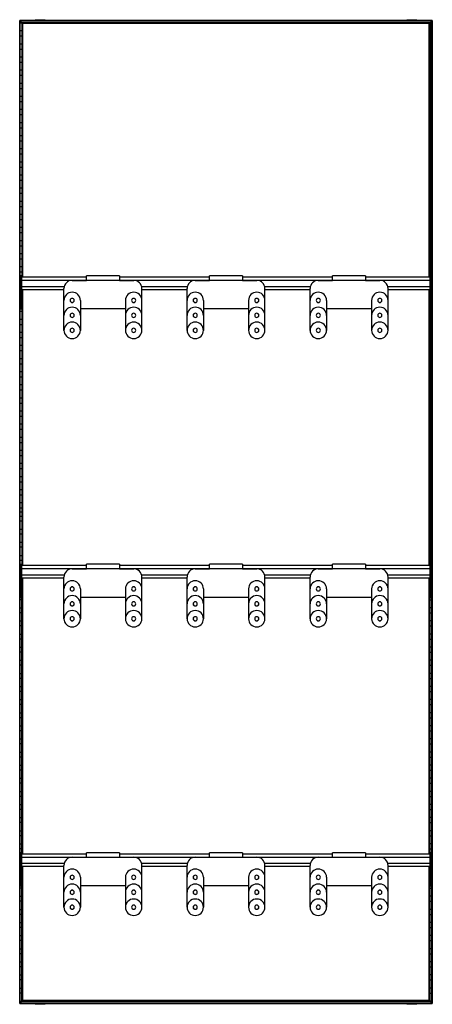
# Model space of a CAD drawing. Header units: millimetres. Extents: x -503 to 503, y -1202 to 1202.
import ezdxf

# ---------------------------------------------------------------- set-up
doc = ezdxf.new("R2010")
doc.units = ezdxf.units.MM

msp = doc.modelspace()

# ---------------------------------------------------------------- linework, layer by layer
at = {"color": 7, "linetype": 'Continuous', "lineweight": 25}
for p, q in [((-465, 1201.6), (-465, 1200)), ((-465, 1201.6), (-440.8, 1201.6)), ((-452.9, 1200), (-452.9, 1201.6)), ((-440.8, 1200), (-440.8, 1201.6)), ((440.8, 1201.6), (440.8, 1200)), ((440.8, 1201.6), (465, 1201.6)), ((452.9, 1200), (452.9, 1201.6)), ((465, 1200), (465, 1201.6)), ((502.9, 1200), (-502.9, 1200)), ((-502.9, 1200), (-502.9, -1200)), ((502.5, 1199.7), (-502.5, 1199.7)), ((-502.5, 1199.7), (-501.7, 1198.8)), ((-502.5, -1199.7), (-502.5, 1199.7)), ((501.7, 1198.8), (-501.7, 1198.8)), ((-501.7, -1198.8), (-501.7, 1198.8)), ((501.4, 1198.5), (-501.4, 1198.5)), ((-497.6, 1194.8), (-501.4, 1198.5)), ((-501.4, -1198.5), (-501.4, 1198.5)), ((-501.4, 1193.8), (-497.6, 1193.8)), ((497.6, 1194.8), (-497.6, 1194.8)), ((-497.6, 1194.8), (-497.6, 573.2)), ((497.3, 1194.4), (-497.3, 1194.4)), ((-497.3, 1194.4), (-496.5, 1193.6)), ((-497.3, 573.2), (-497.3, 1194.4)), ((496.5, 1193.6), (-496.5, 1193.6)), ((-496.5, 1193.6), (-496.5, 573.2)), ((496.1, 1193.2), (-496.1, 1193.2)), ((-495.4, 1192.5), (-496.1, 1193.2)), ((-496.1, 573.2), (-496.1, 1193.2)), ((495.4, 1192.5), (-495.4, 1192.5)), ((-495.4, 573.2), (-495.4, 1192.5)), ((495.4, 1192.5), (496.1, 1193.2)), ((495.4, 573.2), (495.4, 1192.5)), ((496.1, 573.2), (496.1, 1193.2)), ((497.3, 1194.4), (496.5, 1193.6)), ((496.5, 1193.6), (496.5, 573.2)), ((497.3, 573.2), (497.3, 1194.4)), ((497.6, 1194.8), (501.4, 1198.5)), ((497.6, 1194.8), (497.6, 573.2)), ((501.4, 1193.8), (497.6, 1193.8)), ((501.4, -1198.5), (501.4, 1198.5)), ((502.5, 1199.7), (501.7, 1198.8)), ((501.7, -1198.8), (501.7, 1198.8)), ((502.5, 1199.7), (502.5, -1199.7)), ((502.9, 1200), (502.9, -1200)), ((-497.6, 1174.2), (-501.4, 1174.2)), ((-501.4, 1161.8), (-497.6, 1161.8)), ((497.6, 1174.2), (501.4, 1174.2)), ((501.4, 1161.8), (497.6, 1161.8)), ((-497.6, 1142.2), (-501.4, 1142.2)), ((-501.4, 1129.8), (-497.6, 1129.8)), ((497.6, 1142.2), (501.4, 1142.2)), ((501.4, 1129.8), (497.6, 1129.8)), ((-497.6, 1110.2), (-501.4, 1110.2)), ((497.6, 1110.2), (501.4, 1110.2)), ((-501.4, 1097.8), (-497.6, 1097.8)), ((501.4, 1097.8), (497.6, 1097.8)), ((-497.6, 1078.2), (-501.4, 1078.2)), ((-501.4, 1065.8), (-497.6, 1065.8)), ((497.6, 1078.2), (501.4, 1078.2)), ((501.4, 1065.8), (497.6, 1065.8)), ((-497.6, 1046.2), (-501.4, 1046.2)), ((-501.4, 1033.8), (-497.6, 1033.8)), ((497.6, 1046.2), (501.4, 1046.2)), ((501.4, 1033.8), (497.6, 1033.8)), ((-497.6, 1014.2), (-501.4, 1014.2)), ((497.6, 1014.2), (501.4, 1014.2)), ((-501.4, 1001.8), (-497.6, 1001.8)), ((501.4, 1001.8), (497.6, 1001.8)), ((-497.6, 982.2), (-501.4, 982.2)), ((-501.4, 969.8), (-497.6, 969.8)), ((497.6, 982.2), (501.4, 982.2)), ((501.4, 969.8), (497.6, 969.8)), ((-497.6, 950.2), (-501.4, 950.2)), ((-501.4, 937.8), (-497.6, 937.8)), ((497.6, 950.2), (501.4, 950.2)), ((501.4, 937.8), (497.6, 937.8)), ((-497.6, 918.2), (-501.4, 918.2)), ((497.6, 918.2), (501.4, 918.2)), ((-501.4, 905.8), (-497.6, 905.8)), ((501.4, 905.8), (497.6, 905.8)), ((-497.6, 886.2), (-501.4, 886.2)), ((-501.4, 873.8), (-497.6, 873.8)), ((497.6, 886.2), (501.4, 886.2)), ((501.4, 873.8), (497.6, 873.8)), ((-497.6, 854.2), (-501.4, 854.2)), ((-501.4, 841.8), (-497.6, 841.8)), ((497.6, 854.2), (501.4, 854.2)), ((501.4, 841.8), (497.6, 841.8)), ((-497.6, 822.2), (-501.4, 822.2)), ((497.6, 822.2), (501.4, 822.2)), ((-501.4, 809.8), (-497.6, 809.8)), ((501.4, 809.8), (497.6, 809.8)), ((-497.6, 790.2), (-501.4, 790.2)), ((-501.4, 777.8), (-497.6, 777.8)), ((497.6, 790.2), (501.4, 790.2)), ((501.4, 777.8), (497.6, 777.8)), ((-497.6, 758.2), (-501.4, 758.2)), ((-501.4, 745.8), (-497.6, 745.8)), ((497.6, 758.2), (501.4, 758.2)), ((501.4, 745.8), (497.6, 745.8)), ((-497.6, 726.2), (-501.4, 726.2)), ((497.6, 726.2), (501.4, 726.2)), ((-501.4, 713.8), (-497.6, 713.8)), ((501.4, 713.8), (497.6, 713.8)), ((-497.6, 694.2), (-501.4, 694.2)), ((-501.4, 681.8), (-497.6, 681.8)), ((497.6, 694.2), (501.4, 694.2)), ((501.4, 681.8), (497.6, 681.8)), ((-497.6, 662.2), (-501.4, 662.2)), ((-501.4, 649.8), (-497.6, 649.8)), ((497.6, 662.2), (501.4, 662.2)), ((501.4, 649.8), (497.6, 649.8)), ((-497.6, 630.2), (-501.4, 630.2)), ((497.6, 630.2), (501.4, 630.2)), ((-501.4, 617.8), (-497.6, 617.8)), ((501.4, 617.8), (497.6, 617.8)), ((-497.6, 598.2), (-501.4, 598.2)), ((-501.4, 585.8), (-497.6, 585.8)), ((497.6, 598.2), (501.4, 598.2)), ((501.4, 585.8), (497.6, 585.8)), ((-501, 566.2), (-501.4, 566.2)), ((-501.4, 553.8), (-501, 553.8)), ((-498, 576.2), (-501, 576.2)), ((-501, 494.8), (-501, 576.2)), ((-498, 567.2), (-501, 567.2)), ((-498, 494.8), (-498, 576.2)), ((-340, 573.2), (-498, 573.2)), ((-498, 565.7), (498, 565.7)), ((-375, 565.4), (-340, 565.4)), ((-260, 576.4), (-340, 576.4)), ((-340, 565.4), (-340, 576.4)), ((-260, 576.4), (-260, 565.4)), ((-40, 573.2), (-260, 573.2)), ((-260, 565.4), (-225, 565.4)), ((-75, 565.4), (-40, 565.4)), ((40, 576.4), (-40, 576.4)), ((-40, 565.4), (-40, 576.4)), ((40, 576.4), (40, 565.4)), ((260, 573.2), (40, 573.2)), ((40, 565.4), (75, 565.4)), ((225, 565.4), (260, 565.4)), ((340, 576.4), (260, 576.4)), ((260, 565.4), (260, 576.4)), ((340, 576.4), (340, 565.4)), ((498, 573.2), (340, 573.2)), ((340, 565.4), (375, 565.4)), ((501, 576.2), (498, 576.2)), ((498, 494.8), (498, 576.2)), ((501, 567.2), (498, 567.2)), ((501, 494.8), (501, 576.2)), ((501, 566.2), (501.4, 566.2)), ((501.4, 553.8), (501, 553.8)), ((-501, 534.2), (-501.4, 534.2)), ((-498, 539.3), (-501, 539.3)), ((-498, 535.5), (-501, 535.5)), ((-498, 550.7), (-394.3, 550.7)), ((-498, 543.2), (-395, 543.2)), ((-497.6, 534.2), (-498, 534.2)), ((-497.6, 543.2), (-497.6, -130.8)), ((-497.3, -130.8), (-497.3, 543.2)), ((-496.5, 543.2), (-496.5, -130.8)), ((-496.1, -130.8), (-496.1, 543.2)), ((-495.4, -130.8), (-495.4, 543.2)), ((-395, 443.4), (-395, 545.4)), ((-205.7, 550.7), (-94.3, 550.7)), ((-205, 443.4), (-205, 545.4)), ((-205, 543.2), (-95, 543.2)), ((-95, 443.4), (-95, 545.4)), ((94.3, 550.7), (205.7, 550.7)), ((95, 443.4), (95, 545.4)), ((95, 543.2), (205, 543.2)), ((205, 443.4), (205, 545.4)), ((394.3, 550.7), (498, 550.7)), ((395, 443.4), (395, 545.4)), ((395, 543.2), (498, 543.2)), ((495.4, -130.8), (495.4, 543.2)), ((496.1, -130.8), (496.1, 543.2)), ((496.5, 543.2), (496.5, -130.8)), ((497.3, -130.8), (497.3, 543.2)), ((497.6, 543.2), (497.6, -130.8)), ((497.6, 534.2), (498, 534.2)), ((501, 539.3), (498, 539.3)), ((501, 535.5), (498, 535.5)), ((501, 534.2), (501.4, 534.2)), ((-501.4, 521.8), (-501, 521.8)), ((-498, 521.8), (-497.6, 521.8)), ((-355, 516.4), (-355, 443.4)), ((-245, 516.4), (-245, 443.4)), ((-55, 516.4), (-55, 443.4)), ((55, 516.4), (55, 443.4)), ((245, 516.4), (245, 443.4)), ((355, 516.4), (355, 443.4)), ((498, 521.8), (497.6, 521.8)), ((501.4, 521.8), (501, 521.8)), ((-501, 502.2), (-501.4, 502.2)), ((-501.4, 489.8), (-497.6, 489.8)), ((-498, 497.7), (-501, 497.7)), ((-498, 494.8), (-501, 494.8)), ((-497.6, 502.2), (-498, 502.2)), ((-355, 496.4), (-245, 496.4)), ((-55, 496.4), (55, 496.4)), ((245, 496.4), (355, 496.4)), ((497.6, 502.2), (498, 502.2)), ((501.4, 489.8), (497.6, 489.8)), ((501, 497.7), (498, 497.7)), ((501, 494.8), (498, 494.8)), ((501, 502.2), (501.4, 502.2)), ((-497.6, 470.2), (-501.4, 470.2)), ((-501.4, 457.8), (-497.6, 457.8)), ((497.6, 470.2), (501.4, 470.2)), ((501.4, 457.8), (497.6, 457.8)), ((-497.6, 438.2), (-501.4, 438.2)), ((497.6, 438.2), (501.4, 438.2)), ((-501.4, 425.8), (-497.6, 425.8)), ((501.4, 425.8), (497.6, 425.8)), ((-497.6, 406.2), (-501.4, 406.2)), ((-501.4, 393.8), (-497.6, 393.8)), ((497.6, 406.2), (501.4, 406.2)), ((501.4, 393.8), (497.6, 393.8)), ((-497.6, 374.2), (-501.4, 374.2)), ((-501.4, 361.8), (-497.6, 361.8)), ((497.6, 374.2), (501.4, 374.2)), ((501.4, 361.8), (497.6, 361.8)), ((-497.6, 342.2), (-501.4, 342.2)), ((497.6, 342.2), (501.4, 342.2)), ((-501.4, 329.8), (-497.6, 329.8)), ((501.4, 329.8), (497.6, 329.8)), ((-497.6, 310.2), (-501.4, 310.2)), ((-501.4, 297.8), (-497.6, 297.8)), ((497.6, 310.2), (501.4, 310.2)), ((501.4, 297.8), (497.6, 297.8)), ((-497.6, 278.2), (-501.4, 278.2)), ((-501.4, 265.8), (-497.6, 265.8)), ((497.6, 278.2), (501.4, 278.2)), ((501.4, 265.8), (497.6, 265.8)), ((-497.6, 246.2), (-501.4, 246.2)), ((497.6, 246.2), (501.4, 246.2)), ((-501.4, 233.8), (-497.6, 233.8)), ((501.4, 233.8), (497.6, 233.8)), ((-497.6, 214.2), (-501.4, 214.2)), ((-501.4, 201.8), (-497.6, 201.8)), ((497.6, 214.2), (501.4, 214.2)), ((501.4, 201.8), (497.6, 201.8)), ((-497.6, 182.2), (-501.4, 182.2)), ((-501.4, 169.8), (-497.6, 169.8)), ((497.6, 182.2), (501.4, 182.2)), ((501.4, 169.8), (497.6, 169.8)), ((-497.6, 150.2), (-501.4, 150.2)), ((497.6, 150.2), (501.4, 150.2)), ((-501.4, 137.8), (-497.6, 137.8)), ((501.4, 137.8), (497.6, 137.8)), ((-497.6, 118.2), (-501.4, 118.2)), ((-501.4, 105.8), (-497.6, 105.8)), ((497.6, 118.2), (501.4, 118.2)), ((501.4, 105.8), (497.6, 105.8)), ((-497.6, 86.2), (-501.4, 86.2)), ((-501.4, 73.8), (-497.6, 73.8)), ((497.6, 86.2), (501.4, 86.2)), ((501.4, 73.8), (497.6, 73.8)), ((-497.6, 54.2), (-501.4, 54.2)), ((497.6, 54.2), (501.4, 54.2)), ((-501.4, 41.8), (-497.6, 41.8)), ((501.4, 41.8), (497.6, 41.8)), ((-502.9, 0), (-495.4, 0)), ((-497.6, 22.2), (-501.4, 22.2)), ((-501.4, 9.8), (-497.6, 9.8)), ((502.9, 0), (495.4, 0)), ((497.6, 22.2), (501.4, 22.2)), ((501.4, 9.8), (497.6, 9.8)), ((-501.4, -9.8), (-497.6, -9.8)), ((-497.6, -22.2), (-501.4, -22.2)), ((501.4, -9.8), (497.6, -9.8)), ((497.6, -22.2), (501.4, -22.2)), ((-501.4, -41.8), (-497.6, -41.8)), ((501.4, -41.8), (497.6, -41.8)), ((-497.6, -54.2), (-501.4, -54.2)), ((497.6, -54.2), (501.4, -54.2)), ((-501.4, -73.8), (-497.6, -73.8)), ((-497.6, -86.2), (-501.4, -86.2)), ((501.4, -73.8), (497.6, -73.8)), ((497.6, -86.2), (501.4, -86.2)), ((-501.4, -105.8), (-497.6, -105.8)), ((-497.6, -118.2), (-501.4, -118.2)), ((501.4, -105.8), (497.6, -105.8)), ((497.6, -118.2), (501.4, -118.2)), ((-501.4, -137.8), (-501, -137.8)), ((-498, -127.8), (-501, -127.8)), ((-501, -209.2), (-501, -127.8)), ((-498, -136.8), (-501, -136.8)), ((-498, -209.2), (-498, -127.8)), ((-340, -130.8), (-498, -130.8)), ((-498, -138.3), (498, -138.3)), ((-375, -138.7), (-340, -138.7)), ((-260, -127.7), (-340, -127.7)), ((-340, -138.7), (-340, -127.7)), ((-260, -127.7), (-260, -138.7)), ((-40, -130.8), (-260, -130.8)), ((-260, -138.7), (-225, -138.7)), ((-75, -138.7), (-40, -138.7)), ((40, -127.7), (-40, -127.7)), ((-40, -138.7), (-40, -127.7)), ((40, -127.7), (40, -138.7)), ((260, -130.8), (40, -130.8)), ((40, -138.7), (75, -138.7)), ((225, -138.7), (260, -138.7)), ((340, -127.7), (260, -127.7)), ((260, -138.7), (260, -127.7)), ((340, -127.7), (340, -138.7)), ((498, -130.8), (340, -130.8)), ((340, -138.7), (375, -138.7)), ((501, -127.8), (498, -127.8)), ((498, -209.2), (498, -127.8)), ((501, -136.8), (498, -136.8)), ((501, -209.2), (501, -127.8)), ((501.4, -137.8), (501, -137.8)), ((-501, -150.2), (-501.4, -150.2)), ((-498, -164.7), (-501, -164.7)), ((-498, -153.3), (-394.3, -153.3)), ((-498, -160.8), (-395, -160.8)), ((-497.6, -834.8), (-497.6, -160.8)), ((-497.3, -160.8), (-497.3, -834.8)), ((-496.5, -834.8), (-496.5, -160.8)), ((-496.1, -160.8), (-496.1, -834.8)), ((-495.4, -834.8), (-495.4, -160.8)), ((-395, -260.6), (-395, -158.7)), ((-205.7, -153.3), (-94.3, -153.3)), ((-205, -260.6), (-205, -158.7)), ((-205, -160.8), (-95, -160.8)), ((-95, -260.6), (-95, -158.7)), ((94.3, -153.3), (205.7, -153.3)), ((95, -260.6), (95, -158.7)), ((95, -160.8), (205, -160.8)), ((205, -260.6), (205, -158.7)), ((394.3, -153.3), (498, -153.3)), ((395, -260.6), (395, -158.7)), ((395, -160.8), (498, -160.8)), ((495.4, -834.8), (495.4, -160.8)), ((496.1, -160.8), (496.1, -834.8)), ((496.5, -834.8), (496.5, -160.8)), ((497.3, -160.8), (497.3, -834.8)), ((497.6, -834.8), (497.6, -160.8)), ((501, -164.7), (498, -164.7)), ((501, -150.2), (501.4, -150.2)), ((-501.4, -169.8), (-501, -169.8)), ((-501, -182.2), (-501.4, -182.2)), ((-498, -168.5), (-501, -168.5)), ((-498, -169.8), (-497.6, -169.8)), ((-497.6, -182.2), (-498, -182.2)), ((-355, -187.7), (-355, -260.6)), ((-245, -187.7), (-245, -260.6)), ((-55, -187.7), (-55, -260.6)), ((55, -187.7), (55, -260.6)), ((245, -187.7), (245, -260.6)), ((355, -187.7), (355, -260.6)), ((498, -169.8), (497.6, -169.8)), ((497.6, -182.2), (498, -182.2)), ((501, -168.5), (498, -168.5)), ((501.4, -169.8), (501, -169.8)), ((501, -182.2), (501.4, -182.2)), ((-501.4, -201.8), (-501, -201.8)), ((-497.6, -214.2), (-501.4, -214.2)), ((-498, -206.3), (-501, -206.3)), ((-498, -209.2), (-501, -209.2)), ((-498, -201.8), (-497.6, -201.8)), ((-355, -207.7), (-245, -207.7)), ((-55, -207.7), (55, -207.7)), ((245, -207.7), (355, -207.7)), ((498, -201.8), (497.6, -201.8)), ((497.6, -214.2), (501.4, -214.2)), ((501, -206.3), (498, -206.3)), ((501, -209.2), (498, -209.2)), ((501.4, -201.8), (501, -201.8)), ((-501.4, -233.8), (-497.6, -233.8)), ((501.4, -233.8), (497.6, -233.8)), ((-497.6, -246.2), (-501.4, -246.2)), ((497.6, -246.2), (501.4, -246.2)), ((-501.4, -265.8), (-497.6, -265.8)), ((-497.6, -278.2), (-501.4, -278.2)), ((501.4, -265.8), (497.6, -265.8)), ((497.6, -278.2), (501.4, -278.2)), ((-501.4, -297.8), (-497.6, -297.8)), ((-497.6, -310.2), (-501.4, -310.2)), ((501.4, -297.8), (497.6, -297.8)), ((497.6, -310.2), (501.4, -310.2)), ((-501.4, -329.8), (-497.6, -329.8)), ((501.4, -329.8), (497.6, -329.8)), ((-497.6, -342.2), (-501.4, -342.2)), ((497.6, -342.2), (501.4, -342.2)), ((-501.4, -361.8), (-497.6, -361.8)), ((-497.6, -374.2), (-501.4, -374.2)), ((501.4, -361.8), (497.6, -361.8)), ((497.6, -374.2), (501.4, -374.2)), ((-501.4, -393.8), (-497.6, -393.8)), ((-497.6, -406.2), (-501.4, -406.2)), ((501.4, -393.8), (497.6, -393.8)), ((497.6, -406.2), (501.4, -406.2)), ((-501.4, -425.8), (-497.6, -425.8)), ((501.4, -425.8), (497.6, -425.8)), ((-497.6, -438.2), (-501.4, -438.2)), ((497.6, -438.2), (501.4, -438.2)), ((-501.4, -457.8), (-497.6, -457.8)), ((-497.6, -470.2), (-501.4, -470.2)), ((501.4, -457.8), (497.6, -457.8)), ((497.6, -470.2), (501.4, -470.2)), ((-501.4, -489.8), (-497.6, -489.8)), ((-497.6, -502.2), (-501.4, -502.2)), ((501.4, -489.8), (497.6, -489.8)), ((497.6, -502.2), (501.4, -502.2)), ((-501.4, -521.8), (-497.6, -521.8)), ((501.4, -521.8), (497.6, -521.8)), ((-497.6, -534.2), (-501.4, -534.2)), ((497.6, -534.2), (501.4, -534.2)), ((-501.4, -553.8), (-497.6, -553.8)), ((-497.6, -566.2), (-501.4, -566.2)), ((501.4, -553.8), (497.6, -553.8)), ((497.6, -566.2), (501.4, -566.2)), ((-501.4, -585.8), (-497.6, -585.8)), ((-497.6, -598.2), (-501.4, -598.2)), ((501.4, -585.8), (497.6, -585.8)), ((497.6, -598.2), (501.4, -598.2)), ((-501.4, -617.8), (-497.6, -617.8)), ((501.4, -617.8), (497.6, -617.8)), ((-497.6, -630.2), (-501.4, -630.2)), ((497.6, -630.2), (501.4, -630.2)), ((-501.4, -649.8), (-497.6, -649.8)), ((-497.6, -662.2), (-501.4, -662.2)), ((501.4, -649.8), (497.6, -649.8)), ((497.6, -662.2), (501.4, -662.2)), ((-501.4, -681.8), (-497.6, -681.8)), ((-497.6, -694.2), (-501.4, -694.2)), ((501.4, -681.8), (497.6, -681.8)), ((497.6, -694.2), (501.4, -694.2)), ((-501.4, -713.8), (-497.6, -713.8)), ((501.4, -713.8), (497.6, -713.8)), ((-497.6, -726.2), (-501.4, -726.2)), ((497.6, -726.2), (501.4, -726.2)), ((-501.4, -745.8), (-497.6, -745.8)), ((-497.6, -758.2), (-501.4, -758.2)), ((501.4, -745.8), (497.6, -745.8)), ((497.6, -758.2), (501.4, -758.2)), ((-501.4, -777.8), (-497.6, -777.8)), ((-497.6, -790.2), (-501.4, -790.2)), ((501.4, -777.8), (497.6, -777.8)), ((497.6, -790.2), (501.4, -790.2)), ((-501.4, -809.8), (-497.6, -809.8)), ((501.4, -809.8), (497.6, -809.8)), ((-497.6, -822.2), (-501.4, -822.2)), ((-498, -831.8), (-501, -831.8)), ((-501, -913.2), (-501, -831.8)), ((-498, -840.8), (-501, -840.8)), ((-498, -913.2), (-498, -831.8)), ((-340, -834.8), (-498, -834.8)), ((-260, -831.6), (-340, -831.6)), ((-340, -842.6), (-340, -831.6)), ((-260, -831.6), (-260, -842.6)), ((-40, -834.8), (-260, -834.8)), ((40, -831.6), (-40, -831.6)), ((-40, -842.6), (-40, -831.6)), ((40, -831.6), (40, -842.6)), ((260, -834.8), (40, -834.8)), ((340, -831.6), (260, -831.6)), ((260, -842.6), (260, -831.6)), ((340, -831.6), (340, -842.6)), ((498, -834.8), (340, -834.8)), ((497.6, -822.2), (501.4, -822.2)), ((501, -831.8), (498, -831.8)), ((498, -913.2), (498, -831.8)), ((501, -840.8), (498, -840.8)), ((501, -913.2), (501, -831.8)), ((-501.4, -841.8), (-501, -841.8)), ((-501, -854.2), (-501.4, -854.2)), ((-498, -842.3), (498, -842.3)), ((-498, -857.3), (-394.3, -857.3)), ((-498, -864.8), (-395, -864.8)), ((-497.6, -1194.8), (-497.6, -864.8)), ((-497.3, -864.8), (-497.3, -1194.4)), ((-496.5, -1193.6), (-496.5, -864.8)), ((-496.1, -864.8), (-496.1, -1193.2)), ((-495.4, -1192.5), (-495.4, -864.8)), ((-395, -964.6), (-395, -862.6)), ((-375, -842.6), (-340, -842.6)), ((-260, -842.6), (-225, -842.6)), ((-205.7, -857.3), (-94.3, -857.3)), ((-205, -964.6), (-205, -862.6)), ((-205, -864.8), (-95, -864.8)), ((-95, -964.6), (-95, -862.6)), ((-75, -842.6), (-40, -842.6)), ((40, -842.6), (75, -842.6)), ((94.3, -857.3), (205.7, -857.3)), ((95, -964.6), (95, -862.6)), ((95, -864.8), (205, -864.8)), ((205, -964.6), (205, -862.6)), ((225, -842.6), (260, -842.6)), ((340, -842.6), (375, -842.6)), ((394.3, -857.3), (498, -857.3)), ((395, -964.6), (395, -862.6)), ((395, -864.8), (498, -864.8)), ((495.4, -1192.5), (495.4, -864.8)), ((496.1, -864.8), (496.1, -1193.2)), ((496.5, -1193.6), (496.5, -864.8)), ((497.3, -864.8), (497.3, -1194.4)), ((497.6, -1194.8), (497.6, -864.8)), ((501.4, -841.8), (501, -841.8)), ((501, -854.2), (501.4, -854.2)), ((-501.4, -873.8), (-501, -873.8)), ((-501, -886.2), (-501.4, -886.2)), ((-498, -868.7), (-501, -868.7)), ((-498, -872.5), (-501, -872.5)), ((-498, -873.8), (-497.6, -873.8)), ((-497.6, -886.2), (-498, -886.2)), ((498, -873.8), (497.6, -873.8)), ((497.6, -886.2), (498, -886.2)), ((501, -868.7), (498, -868.7)), ((501, -872.5), (498, -872.5)), ((501.4, -873.8), (501, -873.8)), ((501, -886.2), (501.4, -886.2)), ((-501.4, -905.8), (-501, -905.8)), ((-498, -910.3), (-501, -910.3)), ((-498, -913.2), (-501, -913.2)), ((-498, -905.8), (-497.6, -905.8)), ((-355, -891.6), (-355, -964.6)), ((-355, -911.6), (-245, -911.6)), ((-245, -891.6), (-245, -964.6)), ((-55, -891.6), (-55, -964.6)), ((-55, -911.6), (55, -911.6)), ((55, -891.6), (55, -964.6)), ((245, -891.6), (245, -964.6)), ((245, -911.6), (355, -911.6)), ((355, -891.6), (355, -964.6)), ((498, -905.8), (497.6, -905.8)), ((501, -910.3), (498, -910.3)), ((501, -913.2), (498, -913.2)), ((501.4, -905.8), (501, -905.8)), ((-497.6, -918.2), (-501.4, -918.2)), ((497.6, -918.2), (501.4, -918.2)), ((-501.4, -937.8), (-497.6, -937.8)), ((-497.6, -950.2), (-501.4, -950.2)), ((501.4, -937.8), (497.6, -937.8)), ((497.6, -950.2), (501.4, -950.2)), ((-501.4, -969.8), (-497.6, -969.8)), ((-497.6, -982.2), (-501.4, -982.2)), ((501.4, -969.8), (497.6, -969.8)), ((497.6, -982.2), (501.4, -982.2)), ((-501.4, -1001.8), (-497.6, -1001.8)), ((501.4, -1001.8), (497.6, -1001.8)), ((-497.6, -1014.2), (-501.4, -1014.2)), ((497.6, -1014.2), (501.4, -1014.2)), ((-501.4, -1033.8), (-497.6, -1033.8)), ((-497.6, -1046.2), (-501.4, -1046.2)), ((501.4, -1033.8), (497.6, -1033.8)), ((497.6, -1046.2), (501.4, -1046.2)), ((-501.4, -1065.8), (-497.6, -1065.8)), ((-497.6, -1078.2), (-501.4, -1078.2)), ((501.4, -1065.8), (497.6, -1065.8)), ((497.6, -1078.2), (501.4, -1078.2)), ((-501.4, -1097.8), (-497.6, -1097.8)), ((501.4, -1097.8), (497.6, -1097.8)), ((-497.6, -1110.2), (-501.4, -1110.2)), ((497.6, -1110.2), (501.4, -1110.2)), ((-501.4, -1129.8), (-497.6, -1129.8)), ((-497.6, -1142.2), (-501.4, -1142.2)), ((501.4, -1129.8), (497.6, -1129.8)), ((497.6, -1142.2), (501.4, -1142.2)), ((-501.4, -1161.8), (-497.6, -1161.8)), ((-497.6, -1174.2), (-501.4, -1174.2)), ((501.4, -1161.8), (497.6, -1161.8)), ((497.6, -1174.2), (501.4, -1174.2)), ((-502.9, -1200), (502.9, -1200)), ((-501.7, -1198.8), (-502.5, -1199.7)), ((-502.5, -1199.7), (502.5, -1199.7)), ((-501.7, -1198.8), (501.7, -1198.8)), ((-501.4, -1193.8), (-497.6, -1193.8)), ((-497.6, -1194.8), (-501.4, -1198.5)), ((-501.4, -1198.5), (501.4, -1198.5)), ((-497.6, -1194.8), (497.6, -1194.8)), ((-496.5, -1193.6), (-497.3, -1194.4)), ((-497.3, -1194.4), (497.3, -1194.4)), ((-496.5, -1193.6), (496.5, -1193.6)), ((-495.4, -1192.5), (-496.1, -1193.2)), ((-496.1, -1193.2), (496.1, -1193.2)), ((495.4, -1192.5), (-495.4, -1192.5)), ((-465, -1200), (-465, -1201.6)), ((-440.8, -1201.6), (-465, -1201.6)), ((-459.5, -1200), (-459.5, -1201.6)), ((-440.8, -1201.6), (-440.8, -1200)), ((440.8, -1200), (440.8, -1201.6)), ((465, -1201.6), (440.8, -1201.6)), ((446.3, -1200), (446.3, -1201.6)), ((465, -1201.6), (465, -1200)), ((495.4, -1192.5), (496.1, -1193.2)), ((497.3, -1194.4), (496.5, -1193.6)), ((501.4, -1193.8), (497.6, -1193.8)), ((497.6, -1194.8), (501.4, -1198.5)), ((502.5, -1199.7), (501.7, -1198.8))]:
    msp.add_line(p, q, dxfattribs=at)
for centre, radius, start, end in [((-375, 545.4), 20, 90, 180), ((-225, 545.4), 20, 0, 90), ((-75, 545.4), 20, 90, 180), ((75, 545.4), 20, 0, 90), ((225, 545.4), 20, 90, 180), ((375, 545.4), 20, 0, 90), ((-375, 516.4), 20, 0, 180), ((-225, 516.4), 20, 0, 180), ((-75, 516.4), 20, 0, 180), ((75, 516.4), 20, 0, 180), ((225, 516.4), 20, 0, 180), ((375, 516.4), 20, 0, 180), ((-375, 516.4), 5.1, 0, 180), ((-375, 516.4), 5.05, 0, 180), ((-375, 516.4), 5.1, 180, 0), ((-375, 516.4), 5.05, 180, 0), ((-375, 516.4), 5, 0, 180), ((-375, 516.4), 5, 180, 0), ((-225, 516.4), 5.1, 0, 180), ((-225, 516.4), 5.05, 0, 180), ((-225, 516.4), 5.1, 180, 0), ((-225, 516.4), 5.05, 180, 0), ((-225, 516.4), 5, 0, 180), ((-225, 516.4), 5, 180, 0), ((-75, 516.4), 5.1, 0, 180), ((-75, 516.4), 5.1, 180, 0), ((-75, 516.4), 5, 0, 180), ((-75, 516.4), 5.05, 0, 180), ((-75, 516.4), 5, 180, 0), ((-75, 516.4), 5.05, 180, 0), ((75, 516.4), 5.1, 0, 180), ((75, 516.4), 5.1, 180, 0), ((75, 516.4), 5, 0, 180), ((75, 516.4), 5.05, 0, 180), ((75, 516.4), 5, 180, 0), ((75, 516.4), 5.05, 180, 0), ((225, 516.4), 5.1, 0, 180), ((225, 516.4), 5.05, 0, 180), ((225, 516.4), 5.1, 180, 0), ((225, 516.4), 5.05, 180, 0), ((225, 516.4), 5, 0, 180), ((225, 516.4), 5, 180, 0), ((375, 516.4), 5.1, 0, 180), ((375, 516.4), 5.05, 0, 180), ((375, 516.4), 5.1, 180, 0), ((375, 516.4), 5.05, 180, 0), ((375, 516.4), 5, 0, 180), ((375, 516.4), 5, 180, 0), ((-375, 479.9), 20, 0, 180), ((-375, 479.9), 5.1, 0, 180), ((-375, 479.9), 5, 0, 180), ((-225, 479.9), 20, 0, 180), ((-225, 479.9), 5.1, 0, 180), ((-225, 479.9), 5, 0, 180), ((-75, 479.9), 20, 0, 180), ((-75, 479.9), 5.1, 0, 180), ((-75, 479.9), 5, 0, 180), ((75, 479.9), 20, 0, 180), ((75, 479.9), 5.1, 0, 180), ((75, 479.9), 5, 0, 180), ((225, 479.9), 20, 0, 180), ((225, 479.9), 5.1, 0, 180), ((225, 479.9), 5, 0, 180), ((375, 479.9), 20, 0, 180), ((375, 479.9), 5.1, 0, 180), ((375, 479.9), 5, 0, 180), ((-375, 443.4), 20, 0, 180), ((-375, 479.9), 5.1, 180, 0), ((-375, 479.9), 5, 180, 0), ((-225, 443.4), 20, 0, 180), ((-225, 479.9), 5.1, 180, 0), ((-225, 479.9), 5, 180, 0), ((-75, 443.4), 20, 0, 180), ((-75, 479.9), 5.1, 180, 0), ((-75, 479.9), 5, 180, 0), ((75, 443.4), 20, 0, 180), ((75, 479.9), 5.1, 180, 0), ((75, 479.9), 5, 180, 0), ((225, 443.4), 20, 0, 180), ((225, 479.9), 5.1, 180, 0), ((225, 479.9), 5, 180, 0), ((375, 443.4), 20, 0, 180), ((375, 479.9), 5.1, 180, 0), ((375, 479.9), 5, 180, 0), ((-375, 443.4), 20, 180, 0), ((-375, 443.4), 5.1, 0, 180), ((-375, 443.4), 5.1, 180, 0), ((-375, 443.4), 5, 0, 180), ((-375, 443.4), 5, 180, 0), ((-225, 443.4), 20, 180, 0), ((-225, 443.4), 5.1, 0, 180), ((-225, 443.4), 5.1, 180, 0), ((-225, 443.4), 5, 0, 180), ((-225, 443.4), 5, 180, 0), ((-75, 443.4), 20, 180, 0), ((-75, 443.4), 5.1, 0, 180), ((-75, 443.4), 5.1, 180, 0), ((-75, 443.4), 5, 0, 180), ((-75, 443.4), 5, 180, 0), ((75, 443.4), 20, 180, 0), ((75, 443.4), 5.1, 0, 180), ((75, 443.4), 5.1, 180, 0), ((75, 443.4), 5, 0, 180), ((75, 443.4), 5, 180, 0), ((225, 443.4), 20, 180, 0), ((225, 443.4), 5.1, 0, 180), ((225, 443.4), 5.1, 180, 0), ((225, 443.4), 5, 0, 180), ((225, 443.4), 5, 180, 0), ((375, 443.4), 20, 180, 0), ((375, 443.4), 5.1, 0, 180), ((375, 443.4), 5.1, 180, 0), ((375, 443.4), 5, 0, 180), ((375, 443.4), 5, 180, 0), ((-375, -158.7), 20, 90, 180), ((-225, -158.7), 20, 0, 90), ((-75, -158.7), 20, 90, 180), ((75, -158.7), 20, 0, 90), ((225, -158.7), 20, 90, 180), ((375, -158.7), 20, 0, 90), ((-375, -187.7), 20, 0, 180), ((-225, -187.7), 20, 0, 180), ((-75, -187.7), 20, 0, 180), ((75, -187.7), 20, 0, 180), ((225, -187.7), 20, 0, 180), ((375, -187.7), 20, 0, 180), ((-375, -187.7), 5.1, 0, 180), ((-375, -187.7), 5.05, 0, 180), ((-375, -187.7), 5.1, 180, 0), ((-375, -187.7), 5.05, 180, 0), ((-375, -187.7), 5, 0, 180), ((-375, -187.7), 5, 180, 0), ((-225, -187.7), 5.1, 0, 180), ((-225, -187.7), 5.05, 0, 180), ((-225, -187.7), 5.1, 180, 0), ((-225, -187.7), 5.05, 180, 0), ((-225, -187.7), 5, 0, 180), ((-225, -187.7), 5, 180, 0), ((-75, -187.7), 5.1, 0, 180), ((-75, -187.7), 5.1, 180, 0), ((-75, -187.7), 5, 0, 180), ((-75, -187.7), 5.05, 0, 180), ((-75, -187.7), 5, 180, 0), ((-75, -187.7), 5.05, 180, 0), ((75, -187.7), 5.1, 0, 180), ((75, -187.7), 5.05, 0, 180), ((75, -187.7), 5.1, 180, 0), ((75, -187.7), 5.05, 180, 0), ((75, -187.7), 5, 0, 180), ((75, -187.7), 5, 180, 0), ((225, -187.7), 5.1, 0, 180), ((225, -187.7), 5.05, 0, 180), ((225, -187.7), 5.1, 180, 0), ((225, -187.7), 5.05, 180, 0), ((225, -187.7), 5, 0, 180), ((225, -187.7), 5, 180, 0), ((375, -187.7), 5.1, 0, 180), ((375, -187.7), 5.05, 0, 180), ((375, -187.7), 5.1, 180, 0), ((375, -187.7), 5.05, 180, 0), ((375, -187.7), 5, 0, 180), ((375, -187.7), 5, 180, 0), ((-375, -224.2), 20, 0, 180), ((-225, -224.2), 20, 0, 180), ((-75, -224.2), 20, 0, 180), ((75, -224.2), 20, 0, 180), ((225, -224.2), 20, 0, 180), ((375, -224.2), 20, 0, 180), ((-375, -224.2), 5.1, 0, 180), ((-375, -224.2), 5.1, 180, 0), ((-375, -224.2), 5, 360, 180), ((-375, -224.2), 5, 180, 0), ((-225, -224.2), 5.1, 0, 180), ((-225, -224.2), 5.1, 180, 0), ((-225, -224.2), 5, 0, 180), ((-225, -224.2), 5, 180, 0), ((-75, -224.2), 5.1, 0, 180), ((-75, -224.2), 5.1, 180, 0), ((-75, -224.2), 5, 0, 180), ((-75, -224.2), 5, 180, 0), ((75, -224.2), 5.1, 0, 180), ((75, -224.2), 5.1, 180, 0), ((75, -224.2), 5, 0, 180), ((75, -224.2), 5, 180, 0), ((225, -224.2), 5.1, 0, 180), ((225, -224.2), 5.1, 180, 0), ((225, -224.2), 5, 0, 180), ((225, -224.2), 5, 180, 0), ((375, -224.2), 5.1, 0, 180), ((375, -224.2), 5.1, 180, 0), ((375, -224.2), 5, 0, 180), ((375, -224.2), 5, 180, 0), ((-375, -260.6), 20, 0, 180), ((-375, -260.6), 20, 180, 0), ((-375, -260.6), 5.1, 0, 180), ((-375, -260.6), 5.1, 180, 0), ((-375, -260.6), 5, 0, 180), ((-375, -260.6), 5, 180, 0), ((-225, -260.6), 20, 0, 180), ((-225, -260.6), 20, 180, 0), ((-225, -260.6), 5.1, 0, 180), ((-225, -260.6), 5.1, 180, 0), ((-225, -260.6), 5, 0, 180), ((-225, -260.6), 5, 180, 0), ((-75, -260.6), 20, 0, 180), ((-75, -260.6), 20, 180, 0), ((-75, -260.6), 5.1, 0, 180), ((-75, -260.6), 5.1, 180, 0), ((-75, -260.6), 5, 0, 180), ((-75, -260.6), 5, 180, 0), ((75, -260.6), 20, 0, 180), ((75, -260.6), 20, 180, 0), ((75, -260.6), 5.1, 0, 180), ((75, -260.6), 5.1, 180, 0), ((75, -260.6), 5, 0, 180), ((75, -260.6), 5, 180, 0), ((225, -260.6), 20, 0, 180), ((225, -260.6), 20, 180, 0), ((225, -260.6), 5.1, 0, 180), ((225, -260.6), 5.1, 180, 0), ((225, -260.6), 5, 0, 180), ((225, -260.6), 5, 180, 0), ((375, -260.6), 20, 0, 180), ((375, -260.6), 20, 180, 0), ((375, -260.6), 5.1, 0, 180), ((375, -260.6), 5.1, 180, 0), ((375, -260.6), 5, 0, 180), ((375, -260.6), 5, 180, 0), ((-375, -862.6), 20, 90, 180), ((-225, -862.6), 20, 0, 90), ((-75, -862.6), 20, 90, 180), ((75, -862.6), 20, 0, 90), ((225, -862.6), 20, 90, 180), ((375, -862.6), 20, 0, 90), ((-375, -891.6), 20, 0, 180), ((-375, -891.6), 5.1, 0, 180), ((-375, -891.6), 5.05, 0, 180), ((-375, -891.6), 5, 0, 180), ((-225, -891.6), 20, 0, 180), ((-225, -891.6), 5.1, 0, 180), ((-225, -891.6), 5.05, 0, 180), ((-225, -891.6), 5, 0, 180), ((-75, -891.6), 20, 0, 180), ((-75, -891.6), 5.1, 0, 180), ((-75, -891.6), 5.05, 0, 180), ((-75, -891.6), 5, 0, 180), ((75, -891.6), 20, 0, 180), ((75, -891.6), 5.1, 0, 180), ((75, -891.6), 5, 0, 180), ((75, -891.6), 5.05, 0, 180), ((225, -891.6), 20, 0, 180), ((225, -891.6), 5.1, 0, 180), ((225, -891.6), 5.05, 0, 180), ((225, -891.6), 5, 0, 180), ((375, -891.6), 20, 0, 180), ((375, -891.6), 5.1, 0, 180), ((375, -891.6), 5.05, 0, 180), ((375, -891.6), 5, 0, 180), ((-375, -928.1), 20, 0, 180), ((-375, -891.6), 5.1, 180, 0), ((-375, -891.6), 5.05, 180, 0), ((-375, -891.6), 5, 180, 0), ((-225, -928.1), 20, 0, 180), ((-225, -891.6), 5.1, 180, 0), ((-225, -891.6), 5.05, 180, 0), ((-225, -891.6), 5, 180, 0), ((-75, -928.1), 20, 0, 180), ((-75, -891.6), 5.1, 180, 0), ((-75, -891.6), 5.05, 180, 0), ((-75, -891.6), 5, 180, 0), ((75, -928.1), 20, 0, 180), ((75, -891.6), 5.1, 180, 0), ((75, -891.6), 5, 180, 0), ((75, -891.6), 5.05, 180, 0), ((225, -928.1), 20, 0, 180), ((225, -891.6), 5.1, 180, 0), ((225, -891.6), 5.05, 180, 0), ((225, -891.6), 5, 180, 0), ((375, -928.1), 20, 0, 180), ((375, -891.6), 5.1, 180, 0), ((375, -891.6), 5.05, 180, 0), ((375, -891.6), 5, 180, 0), ((-375, -928.1), 5.1, 0, 180), ((-375, -928.1), 5.1, 180, 0), ((-375, -928.1), 5, 0, 180), ((-375, -928.1), 5, 180, 0), ((-225, -928.1), 5.1, 0, 180), ((-225, -928.1), 5.1, 180, 0), ((-225, -928.1), 5, 0, 180), ((-225, -928.1), 5, 180, 0), ((-75, -928.1), 5.1, 0, 180), ((-75, -928.1), 5.1, 180, 0), ((-75, -928.1), 5, 0, 180), ((-75, -928.1), 5, 180, 0), ((75, -928.1), 5.1, 0, 180), ((75, -928.1), 5.1, 180, 0), ((75, -928.1), 5, 0, 180), ((75, -928.1), 5, 180, 0), ((225, -928.1), 5.1, 0, 180), ((225, -928.1), 5.1, 180, 0), ((225, -928.1), 5, 0, 180), ((225, -928.1), 5, 180, 0), ((375, -928.1), 5.1, 0, 180), ((375, -928.1), 5.1, 180, 0), ((375, -928.1), 5, 0, 180), ((375, -928.1), 5, 180, 0), ((-375, -964.6), 20, 0, 180), ((-375, -964.6), 5.1, 0, 180), ((-375, -964.6), 5, 0, 180), ((-225, -964.6), 20, 0, 180), ((-225, -964.6), 5.1, 0, 180), ((-225, -964.6), 5, 0, 180), ((-75, -964.6), 20, 0, 180), ((-75, -964.6), 5.1, 0, 180), ((-75, -964.6), 5, 0, 180), ((75, -964.6), 20, 0, 180), ((75, -964.6), 5.1, 0, 180), ((75, -964.6), 5, 0, 180), ((225, -964.6), 20, 0, 180), ((225, -964.6), 5.1, 0, 180), ((225, -964.6), 5, 0, 180), ((375, -964.6), 20, 0, 180), ((375, -964.6), 5.1, 0, 180), ((375, -964.6), 5, 0, 180), ((-375, -964.6), 20, 180, 0), ((-375, -964.6), 5.1, 180, 0), ((-375, -964.6), 5, 180, 0), ((-225, -964.6), 20, 180, 0), ((-225, -964.6), 5.1, 180, 0), ((-225, -964.6), 5, 180, 0), ((-75, -964.6), 20, 180, 0), ((-75, -964.6), 5.1, 180, 0), ((-75, -964.6), 5, 180, 0), ((75, -964.6), 20, 180, 0), ((75, -964.6), 5.1, 180, 0), ((75, -964.6), 5, 180, 0), ((225, -964.6), 20, 180, 0), ((225, -964.6), 5.1, 180, 0), ((225, -964.6), 5, 180, 0), ((375, -964.6), 20, 180, 0), ((375, -964.6), 5.1, 180, 0), ((375, -964.6), 5, 180, 0)]:
    msp.add_arc(centre, radius, start, end, dxfattribs=at)
for points, knots in [([(-502.5, 1199.7), (-502.6, 1199.7), (-502.6, 1199.7), (-502.7, 1199.8), (-502.7, 1199.9), (-502.8, 1199.9), (-502.8, 1200), (-502.9, 1200), (-502.9, 1200), (-502.9, 1200)], [0, 0, 0, 0, 0.25, 0.25, 0.5, 0.5, 0.75, 0.75, 1, 1, 1, 1]), ([(-502.5, 1199.7), (-502.6, 1199.7), (-502.7, 1199.8), (-502.8, 1199.9), (-502.8, 1200), (-502.9, 1200), (-502.9, 1200), (-502.9, 1200)], [0, 0, 0, 0, 0.3101202, 0.6161208, 0.7588957, 0.8860224, 1, 1, 1, 1]), ([(-501.4, 1198.5), (-501.4, 1198.5), (-501.4, 1198.5), (-501.4, 1198.5), (-501.4, 1198.6), (-501.5, 1198.6), (-501.5, 1198.7), (-501.6, 1198.8), (-501.7, 1198.8), (-501.7, 1198.8)], [0, 0, 0, 0, 0.25, 0.25, 0.5, 0.5, 0.75, 0.75, 1, 1, 1, 1]), ([(-501.4, 1198.5), (-501.4, 1198.5), (-501.4, 1198.5), (-501.4, 1198.6), (-501.5, 1198.6), (-501.6, 1198.7), (-501.7, 1198.8), (-501.7, 1198.8)], [0, 0, 0, 0, 0.146754, 0.316126, 0.510248, 0.757793, 1, 1, 1, 1]), ([(-497.3, 1194.4), (-497.3, 1194.4), (-497.4, 1194.5), (-497.4, 1194.6), (-497.5, 1194.6), (-497.6, 1194.7), (-497.6, 1194.7), (-497.6, 1194.7), (-497.6, 1194.8), (-497.6, 1194.8)], [0, 0, 0, 0, 0.25, 0.25, 0.5, 0.5, 0.75, 0.75, 1, 1, 1, 1]), ([(-497.3, 1194.4), (-497.3, 1194.4), (-497.4, 1194.5), (-497.5, 1194.7), (-497.6, 1194.7), (-497.6, 1194.7), (-497.6, 1194.7), (-497.6, 1194.8)], [0, 0, 0, 0, 0.3101202, 0.6161208, 0.7588957, 0.8860224, 1, 1, 1, 1]), ([(-496.1, 1193.2), (-496.1, 1193.2), (-496.1, 1193.3), (-496.2, 1193.3), (-496.2, 1193.3), (-496.3, 1193.4), (-496.3, 1193.4), (-496.4, 1193.5), (-496.4, 1193.6), (-496.5, 1193.6)], [0, 0, 0, 0, 0.25, 0.25, 0.5, 0.5, 0.75, 0.75, 1, 1, 1, 1]), ([(-496.1, 1193.2), (-496.1, 1193.3), (-496.1, 1193.3), (-496.2, 1193.3), (-496.3, 1193.4), (-496.4, 1193.5), (-496.4, 1193.6), (-496.5, 1193.6)], [0, 0, 0, 0, 0.1467542, 0.3161257, 0.5102478, 0.7577933, 1, 1, 1, 1]), ([(496.1, 1193.2), (496.1, 1193.2), (496.1, 1193.3), (496.2, 1193.3), (496.2, 1193.3), (496.3, 1193.4), (496.3, 1193.4), (496.4, 1193.5), (496.4, 1193.6), (496.5, 1193.6)], [0, 0, 0, 0, 0.25, 0.25, 0.5, 0.5, 0.75, 0.75, 1, 1, 1, 1]), ([(496.1, 1193.2), (496.1, 1193.3), (496.1, 1193.3), (496.2, 1193.3), (496.3, 1193.4), (496.4, 1193.5), (496.4, 1193.6), (496.5, 1193.6)], [0, 0, 0, 0, 0.146754, 0.316126, 0.510248, 0.757793, 1, 1, 1, 1]), ([(497.3, 1194.4), (497.3, 1194.4), (497.4, 1194.5), (497.4, 1194.6), (497.5, 1194.6), (497.6, 1194.7), (497.6, 1194.7), (497.6, 1194.7), (497.6, 1194.8), (497.6, 1194.8)], [0, 0, 0, 0, 0.25, 0.25, 0.5, 0.5, 0.75, 0.75, 1, 1, 1, 1]), ([(497.3, 1194.4), (497.3, 1194.4), (497.4, 1194.5), (497.5, 1194.7), (497.6, 1194.7), (497.6, 1194.7), (497.6, 1194.7), (497.6, 1194.8)], [0, 0, 0, 0, 0.31012, 0.616121, 0.758896, 0.886022, 1, 1, 1, 1]), ([(501.4, 1198.5), (501.4, 1198.5), (501.4, 1198.5), (501.4, 1198.5), (501.4, 1198.6), (501.5, 1198.6), (501.5, 1198.7), (501.6, 1198.8), (501.7, 1198.8), (501.7, 1198.8)], [0, 0, 0, 0, 0.25, 0.25, 0.5, 0.5, 0.75, 0.75, 1, 1, 1, 1]), ([(501.4, 1198.5), (501.4, 1198.5), (501.4, 1198.5), (501.4, 1198.6), (501.5, 1198.6), (501.6, 1198.7), (501.7, 1198.8), (501.7, 1198.8)], [0, 0, 0, 0, 0.146754, 0.316126, 0.510248, 0.757793, 1, 1, 1, 1]), ([(502.5, 1199.7), (502.6, 1199.7), (502.6, 1199.7), (502.7, 1199.8), (502.7, 1199.9), (502.8, 1199.9), (502.8, 1200), (502.9, 1200), (502.9, 1200), (502.9, 1200)], [0, 0, 0, 0, 0.25, 0.25, 0.5, 0.5, 0.75, 0.75, 1, 1, 1, 1]), ([(502.5, 1199.7), (502.6, 1199.7), (502.7, 1199.8), (502.8, 1199.9), (502.8, 1200), (502.9, 1200), (502.9, 1200), (502.9, 1200)], [0, 0, 0, 0, 0.31012, 0.616121, 0.758896, 0.886022, 1, 1, 1, 1]), ([(-502.5, -1199.7), (-502.6, -1199.7), (-502.7, -1199.8), (-502.8, -1199.9), (-502.8, -1200), (-502.9, -1200), (-502.9, -1200), (-502.9, -1200)], [0, 0, 0, 0, 0.31012, 0.616121, 0.758896, 0.886022, 1, 1, 1, 1]), ([(-502.5, -1199.7), (-502.6, -1199.7), (-502.7, -1199.8), (-502.8, -1199.9), (-502.8, -1200), (-502.9, -1200), (-502.9, -1200), (-502.9, -1200)], [0, 0, 0, 0, 0.31012, 0.616121, 0.758896, 0.886022, 1, 1, 1, 1]), ([(-501.4, -1198.5), (-501.4, -1198.5), (-501.4, -1198.5), (-501.4, -1198.6), (-501.5, -1198.6), (-501.6, -1198.7), (-501.7, -1198.8), (-501.7, -1198.8)], [0, 0, 0, 0, 0.146754, 0.316126, 0.510248, 0.757793, 1, 1, 1, 1]), ([(-501.4, -1198.5), (-501.4, -1198.5), (-501.4, -1198.5), (-501.4, -1198.6), (-501.5, -1198.6), (-501.6, -1198.7), (-501.7, -1198.8), (-501.7, -1198.8)], [0, 0, 0, 0, 0.146754, 0.316126, 0.510248, 0.757793, 1, 1, 1, 1]), ([(-497.3, -1194.4), (-497.3, -1194.4), (-497.4, -1194.5), (-497.5, -1194.7), (-497.6, -1194.7), (-497.6, -1194.7), (-497.6, -1194.7), (-497.6, -1194.8)], [0, 0, 0, 0, 0.31012, 0.616121, 0.758896, 0.886022, 1, 1, 1, 1]), ([(-497.3, -1194.4), (-497.3, -1194.4), (-497.4, -1194.5), (-497.5, -1194.7), (-497.6, -1194.7), (-497.6, -1194.7), (-497.6, -1194.7), (-497.6, -1194.8)], [0, 0, 0, 0, 0.31012, 0.616121, 0.758896, 0.886022, 1, 1, 1, 1]), ([(-496.1, -1193.2), (-496.1, -1193.3), (-496.1, -1193.3), (-496.2, -1193.3), (-496.3, -1193.4), (-496.4, -1193.5), (-496.4, -1193.6), (-496.5, -1193.6)], [0, 0, 0, 0, 0.146754, 0.316126, 0.510248, 0.757793, 1, 1, 1, 1]), ([(-496.1, -1193.2), (-496.1, -1193.3), (-496.1, -1193.3), (-496.2, -1193.3), (-496.3, -1193.4), (-496.4, -1193.5), (-496.4, -1193.6), (-496.5, -1193.6)], [0, 0, 0, 0, 0.146754, 0.316126, 0.510248, 0.757793, 1, 1, 1, 1]), ([(496.1, -1193.2), (496.1, -1193.3), (496.1, -1193.3), (496.2, -1193.3), (496.3, -1193.4), (496.4, -1193.5), (496.4, -1193.6), (496.5, -1193.6)], [0, 0, 0, 0, 0.146754, 0.316126, 0.510248, 0.757793, 1, 1, 1, 1]), ([(496.1, -1193.2), (496.1, -1193.3), (496.1, -1193.3), (496.2, -1193.3), (496.3, -1193.4), (496.4, -1193.5), (496.4, -1193.6), (496.5, -1193.6)], [0, 0, 0, 0, 0.1467542, 0.3161257, 0.5102478, 0.7577933, 1, 1, 1, 1]), ([(497.3, -1194.4), (497.3, -1194.4), (497.4, -1194.5), (497.5, -1194.7), (497.6, -1194.7), (497.6, -1194.7), (497.6, -1194.7), (497.6, -1194.8)], [0, 0, 0, 0, 0.31012, 0.616121, 0.758896, 0.886022, 1, 1, 1, 1]), ([(497.3, -1194.4), (497.3, -1194.4), (497.4, -1194.5), (497.5, -1194.7), (497.6, -1194.7), (497.6, -1194.7), (497.6, -1194.7), (497.6, -1194.8)], [0, 0, 0, 0, 0.31012, 0.616121, 0.758896, 0.886022, 1, 1, 1, 1]), ([(501.4, -1198.5), (501.4, -1198.5), (501.4, -1198.5), (501.4, -1198.6), (501.5, -1198.6), (501.6, -1198.7), (501.7, -1198.8), (501.7, -1198.8)], [0, 0, 0, 0, 0.146754, 0.316126, 0.510248, 0.757793, 1, 1, 1, 1]), ([(501.4, -1198.5), (501.4, -1198.5), (501.4, -1198.5), (501.4, -1198.6), (501.5, -1198.6), (501.6, -1198.7), (501.7, -1198.8), (501.7, -1198.8)], [0, 0, 0, 0, 0.146754, 0.316126, 0.510248, 0.757793, 1, 1, 1, 1]), ([(502.5, -1199.7), (502.6, -1199.7), (502.7, -1199.8), (502.8, -1199.9), (502.8, -1200), (502.9, -1200), (502.9, -1200), (502.9, -1200)], [0, 0, 0, 0, 0.31012, 0.616121, 0.758896, 0.886022, 1, 1, 1, 1]), ([(502.5, -1199.7), (502.6, -1199.7), (502.7, -1199.8), (502.8, -1199.9), (502.8, -1200), (502.9, -1200), (502.9, -1200), (502.9, -1200)], [0, 0, 0, 0, 0.3101202, 0.6161208, 0.7588957, 0.8860224, 1, 1, 1, 1])]:
    msp.add_open_spline(points, degree=3, knots=knots, dxfattribs=at)

doc.saveas('drawing.dxf')
